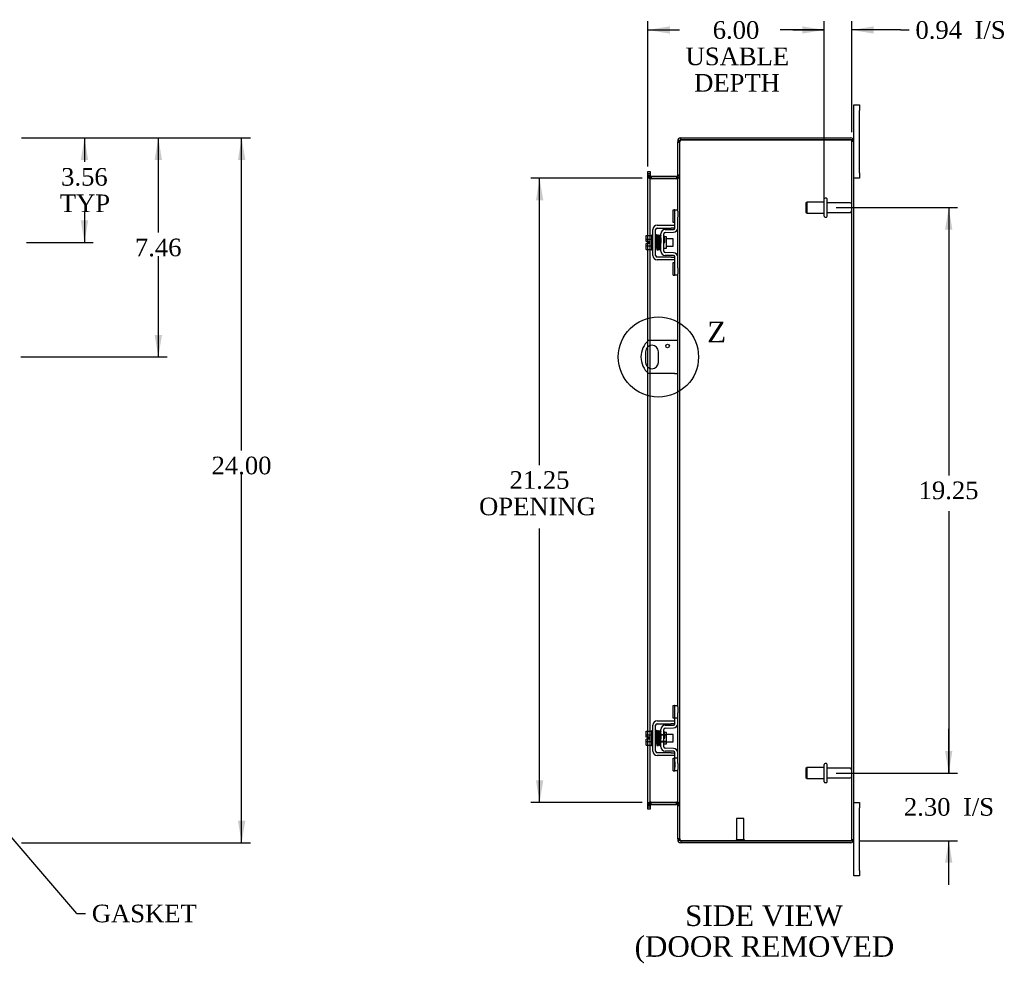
# Model space of a CAD drawing. Header units: inches. Extents: x 9 to 147, y 9 to 94.
# Tile 5 of 8: x 52 to 85, y 36 to 68. Entities that reach past the tile are written whole.
import ezdxf
from ezdxf.enums import TextEntityAlignment as Align
from ezdxf.lldxf.tags import DXFTag

# ---------------------------------------------------------------- set-up
doc = ezdxf.new("R2010")
doc.units = ezdxf.units.IN
doc.header["$MEASUREMENT"] = 0
doc.layers.get('0').update_dxf_attribs({"linetype": 'CONTINUOUS'})
for name, color, linetype in [('COM40153-1', 7, 'CONTINUOUS'), ('COM42667', 7, 'CONTINUOUS'), ('COM42780', 7, 'CONTINUOUS'), ('COM48429', 7, 'CONTINUOUS'), ('DEFAULT', 7, 'CONTINUOUS'), ('FET07710', 7, 'CONTINUOUS'), ('SCC19011', 7, 'CONTINUOUS'), ('SPR20265', 7, 'CONTINUOUS'), ('STD21878', 7, 'CONTINUOUS'), ('STD26094', 7, 'CONTINUOUS'), ('WAF25035', 7, 'CONTINUOUS')]:
    doc.layers.add(name, color=color, linetype=linetype)
doc.styles.add('SEACAD_TIMES_NEW_ROMAN', font='times.ttf')
tags = doc.linetypes.add('CENTER2', pattern=[1.125, 0.75, -0.125, 0.125, -0.125]).pattern_tags.tags
tags[10:11] = [DXFTag(74, 4), DXFTag(75, 0), DXFTag(340, '0'), DXFTag(46, 0.0), DXFTag(50, 0.0), DXFTag(44, 0.0), DXFTag(45, 0.0)]
tags[8:9] = [DXFTag(74, 4), DXFTag(75, 0), DXFTag(340, '0'), DXFTag(46, 0.0), DXFTag(50, 0.0), DXFTag(44, 0.0), DXFTag(45, 0.0)]
tags[6:7] = [DXFTag(74, 4), DXFTag(75, 0), DXFTag(340, '0'), DXFTag(46, 0.0), DXFTag(50, 0.0), DXFTag(44, 0.0), DXFTag(45, 0.0)]
tags[4:5] = [DXFTag(74, 4), DXFTag(75, 0), DXFTag(340, '0'), DXFTag(46, 0.0), DXFTag(50, 0.0), DXFTag(44, 0.0), DXFTag(45, 0.0)]

# ---------------------------------------------------------------- blocks, each defined once
blk = doc.blocks.new('SEANNOT_GROUP3')
at = {"layer": 'DEFAULT', "linetype": 'Continuous'}
blk.add_hatch(color=136, dxfattribs=at).paths.add_polyline_path([(50.953, 41.104), (50.369, 41.592), (50.763, 40.942)])
at = {"layer": 'DEFAULT', "color": 136, "linetype": 'Continuous'}
blk.add_line((53.705, 37.712), (54.005, 37.712), dxfattribs=at)
blk.add_lwpolyline([(53.705, 37.712), (50.369, 41.592)], dxfattribs=at)
at = {"layer": 'DEFAULT', "color": 136, "linetype": 'Continuous', "style": 'SEACAD_TIMES_NEW_ROMAN'}
blk.add_text('GASKET', height=0.6, dxfattribs=at).set_placement((54.215, 38.012), align=Align.TOP_LEFT)
blk = doc.blocks.new('GDIMGGROUP1')
at = {"layer": 'DEFAULT', "linetype": 'Continuous'}
for points in [[(59.442, 63.368), (59.317, 64.118), (59.192, 63.368)], [(59.442, 40.868), (59.192, 40.868), (59.317, 40.118)]]:
    blk.add_hatch(color=136, dxfattribs=at).paths.add_polyline_path(points)
at = {"layer": 'DEFAULT', "color": 136, "linetype": 'Continuous'}
for p, q in [((51.821, 64.118), (59.617, 64.118)), ((59.317, 53.474), (59.317, 64.118)), ((59.317, 40.118), (59.317, 52.664)), ((51.821, 40.118), (59.617, 40.118))]:
    blk.add_line(p, q, dxfattribs=at)
at = {"layer": 'DEFAULT', "color": 136, "linetype": 'Continuous', "style": 'SEACAD_TIMES_NEW_ROMAN'}
blk.add_text('24.00', height=0.6, dxfattribs=at).set_placement((58.294, 53.264), align=Align.TOP_LEFT)
blk = doc.blocks.new('GDIMGGROUP9')
at = {"layer": 'DEFAULT', "linetype": 'Continuous'}
for points in [[(83.518, 43.243), (83.268, 43.243), (83.393, 42.493)], [(83.518, 39.44), (83.393, 40.19), (83.268, 39.44)]]:
    blk.add_hatch(color=136, dxfattribs=at).paths.add_polyline_path(points)
at = {"layer": 'DEFAULT', "color": 136, "linetype": 'Continuous'}
for p, q in [((83.393, 42.493), (83.393, 43.993)), ((79.556, 42.493), (83.693, 42.493)), ((80.357, 40.19), (83.693, 40.19)), ((83.393, 38.69), (83.393, 40.19))]:
    blk.add_line(p, q, dxfattribs=at)
at = {"layer": 'DEFAULT', "color": 136, "linetype": 'Continuous', "style": 'SEACAD_TIMES_NEW_ROMAN'}
for s, p in [('2.30', (81.868, 41.641)), ('I/S', (83.88, 41.641))]:
    blk.add_text(s, height=0.6, dxfattribs=at).set_placement(p, align=Align.TOP_LEFT)
blk = doc.blocks.new('GDIMGGROUP10')
at = {"layer": 'DEFAULT', "linetype": 'Continuous'}
for points in [[(83.518, 60.993), (83.393, 61.743), (83.268, 60.993)], [(83.518, 43.243), (83.268, 43.243), (83.393, 42.493)]]:
    blk.add_hatch(color=136, dxfattribs=at).paths.add_polyline_path(points)
at = {"layer": 'DEFAULT', "color": 136, "linetype": 'Continuous'}
for p, q in [((79.556, 61.743), (83.693, 61.743)), ((83.393, 61.743), (83.393, 52.628)), ((83.393, 51.408), (83.393, 42.493)), ((79.556, 42.493), (83.693, 42.493))]:
    blk.add_line(p, q, dxfattribs=at)
at = {"layer": 'DEFAULT', "color": 136, "linetype": 'Continuous', "style": 'SEACAD_TIMES_NEW_ROMAN'}
blk.add_text('19.25', height=0.6, dxfattribs=at).set_placement((82.369, 52.418), align=Align.TOP_LEFT)
blk = doc.blocks.new('GDIMGGROUP16')
at = {"layer": 'DEFAULT', "linetype": 'Continuous'}
for points in [[(54.09, 63.368), (53.965, 64.118), (53.84, 63.368)], [(54.09, 61.306), (53.84, 61.306), (53.965, 60.556)]]:
    blk.add_hatch(color=136, dxfattribs=at).paths.add_polyline_path(points)
at = {"layer": 'DEFAULT', "color": 136, "linetype": 'Continuous'}
for p, q in [((51.821, 64.118), (54.265, 64.118)), ((53.965, 64.118), (53.965, 63.301)), ((53.965, 61.591), (53.965, 60.556)), ((51.989, 60.556), (54.265, 60.556))]:
    blk.add_line(p, q, dxfattribs=at)
at = {"layer": 'DEFAULT', "color": 136, "linetype": 'Continuous', "style": 'SEACAD_TIMES_NEW_ROMAN'}
for s, p in [('3.56', (53.169, 63.091)), ('TYP', (53.126, 62.191))]:
    blk.add_text(s, height=0.6, dxfattribs=at).set_placement(p, align=Align.TOP_LEFT)
blk = doc.blocks.new('GDIMGGROUP17')
at = {"layer": 'DEFAULT', "linetype": 'Continuous'}
for points in [[(56.604, 63.368), (56.479, 64.118), (56.354, 63.368)], [(56.604, 57.408), (56.354, 57.408), (56.479, 56.658)]]:
    blk.add_hatch(color=136, dxfattribs=at).paths.add_polyline_path(points)
at = {"layer": 'DEFAULT', "color": 136, "linetype": 'Continuous'}
for p, q in [((51.821, 64.118), (56.779, 64.118)), ((56.479, 64.118), (56.479, 60.898)), ((56.479, 60.088), (56.479, 56.658)), ((51.8, 56.658), (56.779, 56.658))]:
    blk.add_line(p, q, dxfattribs=at)
at = {"layer": 'DEFAULT', "color": 136, "linetype": 'Continuous', "style": 'SEACAD_TIMES_NEW_ROMAN'}
blk.add_text('7.46', height=0.6, dxfattribs=at).set_placement((55.683, 60.688), align=Align.TOP_LEFT)
blk = doc.blocks.new('GDIMGGROUP19')
at = {"layer": 'DEFAULT', "linetype": 'Continuous'}
for points in [[(69.338, 61.993), (69.588, 61.993), (69.463, 62.743)], [(69.338, 42.243), (69.463, 41.493), (69.588, 42.243)]]:
    blk.add_hatch(color=136, dxfattribs=at).paths.add_polyline_path(points)
at = {"layer": 'DEFAULT', "color": 136, "linetype": 'Continuous'}
for p, q in [((72.96, 62.743), (69.163, 62.743)), ((69.463, 52.98), (69.463, 62.743)), ((69.463, 41.493), (69.463, 50.817)), ((72.96, 41.493), (69.163, 41.493))]:
    blk.add_line(p, q, dxfattribs=at)
at = {"layer": 'DEFAULT', "color": 136, "linetype": 'Continuous', "style": 'SEACAD_TIMES_NEW_ROMAN'}
for s, p in [('21.25', (68.44, 52.77)), ('OPENING ', (67.402, 51.87))]:
    blk.add_text(s, height=0.6, dxfattribs=at).set_placement(p, align=Align.TOP_LEFT)
blk = doc.blocks.new('GDIMGGROUP23')
at = {"layer": 'DEFAULT', "linetype": 'Continuous'}
for points in [[(73.902, 67.917), (73.152, 67.792), (73.902, 67.667)], [(78.406, 67.917), (78.406, 67.667), (79.156, 67.792)]]:
    blk.add_hatch(color=136, dxfattribs=at).paths.add_polyline_path(points)
at = {"layer": 'DEFAULT', "color": 136, "linetype": 'Continuous'}
for p, q in [((73.152, 63.144), (73.152, 68.092)), ((79.156, 62.043), (79.156, 68.092)), ((73.152, 67.792), (74.223, 67.792)), ((78.084, 67.792), (79.156, 67.792))]:
    blk.add_line(p, q, dxfattribs=at)
at = {"layer": 'DEFAULT', "color": 136, "linetype": 'Continuous', "style": 'SEACAD_TIMES_NEW_ROMAN'}
for s, p in [('6.00', (75.357, 68.092)), ('USABLE', (74.433, 67.192)), ('DEPTH', (74.725, 66.292))]:
    blk.add_text(s, height=0.6, dxfattribs=at).set_placement(p, align=Align.TOP_LEFT)
blk = doc.blocks.new('GDIMGGROUP26')
at = {"layer": 'DEFAULT', "linetype": 'Continuous'}
for points in [[(78.406, 67.917), (78.406, 67.667), (79.156, 67.792)], [(80.843, 67.917), (80.093, 67.792), (80.843, 67.667)]]:
    blk.add_hatch(color=136, dxfattribs=at).paths.add_polyline_path(points)
at = {"layer": 'DEFAULT', "color": 136, "linetype": 'Continuous'}
for p, q in [((79.156, 62.043), (79.156, 68.092)), ((80.093, 64.31), (80.093, 68.092)), ((79.156, 67.792), (77.656, 67.792)), ((81.75, 67.792), (80.093, 67.792)), ((81.75, 67.792), (82.05, 67.792))]:
    blk.add_line(p, q, dxfattribs=at)
at = {"layer": 'DEFAULT', "color": 136, "linetype": 'Continuous', "style": 'SEACAD_TIMES_NEW_ROMAN'}
for s, p in [('0.94', (82.26, 68.092)), ('I/S', (84.273, 68.092))]:
    blk.add_text(s, height=0.6, dxfattribs=at).set_placement(p, align=Align.TOP_LEFT)
blk = doc.blocks.new('SE1')
at = {"color": 136, "linetype": 'Continuous', "style": 'SEACAD_TIMES_NEW_ROMAN'}
blk.add_text('Z', height=0.7, dxfattribs=at).set_placement((75.169, 57.86), align=Align.TOP_LEFT)
blk = doc.blocks.new('SE')
at = {"layer": 'DEFAULT', "color": 7, "linetype": 'CENTER2'}
blk.add_circle((73.508, 56.658), 1.366, dxfattribs=at)
at = {"layer": 'DEFAULT'}
blk.add_blockref('SE1', (0, 0), dxfattribs=at)

msp = doc.modelspace()

# ---------------------------------------------------------------- linework, layer by layer
at = {"layer": 'COM40153-1', "color": 7}
for p, q in [((74.057, 57.22), (73.169, 57.22)), ((74.165, 57.22), (74.057, 57.22)), ((73.071, 56.839), (73.071, 56.476)), ((73.508, 56.476), (73.508, 56.839)), ((74.057, 56.095), (73.169, 56.095)), ((74.057, 56.095), (74.165, 56.095))]:
    msp.add_line(p, q, dxfattribs=at)
msp.add_circle((73.821, 57.033), 0.0625, dxfattribs=at)
for centre, radius, start, end in [((73.665, 56.658), 0.75, 131.4096, 228.5904), ((73.29, 56.839), 0.218, 0, 180), ((73.29, 56.476), 0.218, 180, 0)]:
    msp.add_arc(centre, radius, start, end, dxfattribs=at)
at = {"layer": 'COM42667', "color": 7}
for p, q in [((73.462, 61.144), (73.945, 61.144)), ((73.462, 61.049), (73.945, 61.049)), ((73.945, 61.144), (74.07, 61.144)), ((74.07, 61.049), (73.945, 61.049)), ((73.319, 60.11), (73.319, 61.001)), ((73.414, 60.11), (73.414, 61.001)), ((73.945, 60.062), (73.462, 60.062)), ((73.945, 60.062), (74.07, 60.062)), ((73.945, 59.967), (73.462, 59.967)), ((74.07, 59.967), (73.945, 59.967)), ((73.462, 44.268), (73.945, 44.268)), ((73.945, 44.268), (74.07, 44.268)), ((73.319, 43.234), (73.319, 44.125)), ((73.414, 43.234), (73.414, 44.125)), ((73.462, 44.173), (73.945, 44.173)), ((74.07, 44.173), (73.945, 44.173)), ((73.945, 43.186), (73.462, 43.186)), ((73.945, 43.091), (73.462, 43.091)), ((73.945, 43.186), (74.07, 43.186)), ((74.07, 43.091), (73.945, 43.091))]:
    msp.add_line(p, q, dxfattribs=at)
for centre, radius, start, end in [((73.462, 61.001), 0.143, 90, 180), ((73.462, 61.001), 0.048, 90, 180), ((73.462, 60.11), 0.143, 180, 270), ((73.462, 60.11), 0.048, 180, 270), ((73.462, 44.125), 0.143, 90, 180), ((73.462, 44.125), 0.048, 90, 180), ((73.462, 43.234), 0.143, 180, 270), ((73.462, 43.234), 0.048, 180, 270)]:
    msp.add_arc(centre, radius, start, end, dxfattribs=at)
at = {"layer": 'COM42780', "color": 7}
for p, q in [((74.005, 61.234), (74.005, 61.671)), ((74.005, 61.671), (74.056, 61.671)), ((74.07, 61.671), (74.056, 61.671)), ((74.07, 61.421), (74.07, 61.671)), ((74.07, 61.671), (74.165, 61.671)), ((74.07, 61.049), (74.07, 61.421)), ((74.165, 61.624), (74.165, 61.421)), ((74.165, 61.049), (74.165, 61.421)), ((74.056, 61.234), (74.005, 61.234)), ((74.056, 61.234), (74.07, 61.234)), ((73.593, 60.259), (73.593, 60.853)), ((73.688, 60.259), (73.688, 60.853)), ((73.783, 60.751), (73.716, 60.751)), ((73.733, 60.996), (74.023, 61.001)), ((73.735, 60.901), (74.024, 60.906)), ((73.783, 60.361), (73.783, 60.751)), ((73.688, 60.361), (73.783, 60.361)), ((74.023, 60.111), (73.733, 60.116)), ((74.024, 60.206), (73.735, 60.211)), ((74.07, 59.69), (74.07, 60.063)), ((74.165, 59.69), (74.165, 60.063)), ((74.005, 59.44), (74.005, 59.877)), ((74.005, 59.877), (74.056, 59.877)), ((74.07, 59.877), (74.056, 59.877)), ((74.07, 59.44), (74.07, 59.69)), ((74.165, 59.69), (74.165, 59.487)), ((74.005, 59.44), (74.056, 59.44)), ((74.056, 59.44), (74.07, 59.44)), ((74.165, 59.44), (74.07, 59.44)), ((74.005, 44.358), (74.005, 44.795)), ((74.005, 44.795), (74.056, 44.795)), ((74.07, 44.795), (74.056, 44.795)), ((74.07, 44.545), (74.07, 44.795)), ((74.07, 44.795), (74.165, 44.795)), ((74.072, 44.358), (74.072, 44.795)), ((74.165, 44.748), (74.165, 44.545)), ((74.056, 44.358), (74.005, 44.358)), ((74.056, 44.358), (74.07, 44.358)), ((74.07, 44.173), (74.07, 44.545)), ((74.165, 44.358), (74.07, 44.358)), ((74.165, 44.173), (74.165, 44.545)), ((73.593, 43.383), (73.593, 43.977)), ((73.688, 43.383), (73.688, 43.977)), ((73.733, 44.12), (74.023, 44.125)), ((73.735, 44.025), (74.024, 44.03)), ((73.593, 43.805), (73.783, 43.805)), ((73.783, 43.786), (73.593, 43.786)), ((73.716, 43.875), (73.688, 43.875)), ((73.783, 43.875), (73.716, 43.875)), ((73.783, 43.485), (73.783, 43.875)), ((73.593, 43.573), (73.783, 43.573)), ((73.593, 43.555), (73.783, 43.555)), ((73.688, 43.485), (73.783, 43.485)), ((74.024, 43.33), (73.735, 43.335)), ((74.023, 43.235), (73.733, 43.24)), ((74.005, 42.564), (74.005, 43.001)), ((74.005, 43.001), (74.056, 43.001)), ((74.07, 43.001), (74.056, 43.001)), ((74.07, 42.814), (74.07, 43.187)), ((74.165, 43.001), (74.07, 43.001)), ((74.072, 42.564), (74.072, 43.001)), ((74.165, 42.814), (74.165, 43.187)), ((74.071, 42.87), (74.07, 42.87)), ((74.071, 42.839), (74.07, 42.839)), ((74.07, 42.564), (74.07, 42.814)), ((74.071, 42.76), (74.07, 42.76)), ((74.071, 42.755), (74.07, 42.755)), ((74.071, 42.73), (74.07, 42.73)), ((74.071, 42.696), (74.07, 42.696)), ((74.071, 42.87), (74.071, 42.755)), ((74.071, 42.755), (74.071, 42.73)), ((74.071, 42.73), (74.071, 42.696)), ((74.165, 42.814), (74.165, 42.611)), ((74.005, 42.564), (74.056, 42.564)), ((74.056, 42.564), (74.07, 42.564)), ((74.165, 42.564), (74.07, 42.564))]:
    msp.add_line(p, q, dxfattribs=at)
for centre, radius, start, end in [((74.022, 61.049), 0.048, 271, 0), ((74.022, 61.049), 0.143, 271, 0), ((73.736, 60.853), 0.143, 91, 180), ((73.736, 60.853), 0.048, 91, 180), ((73.736, 60.259), 0.143, 180, 269), ((73.736, 60.259), 0.048, 180, 269), ((74.022, 60.063), 0.048, 0, 89), ((74.022, 60.063), 0.143, 0, 89), ((73.736, 43.977), 0.143, 91, 180), ((73.736, 43.977), 0.048, 91, 180), ((74.022, 44.173), 0.048, 271, 0), ((74.022, 44.173), 0.143, 271, 0), ((73.736, 43.383), 0.143, 180, 269), ((73.736, 43.383), 0.048, 180, 269), ((74.022, 43.187), 0.143, 0, 89), ((74.022, 43.187), 0.048, 0, 89)]:
    msp.add_arc(centre, radius, start, end, dxfattribs=at)
at = {"layer": 'COM48429', "color": 7}
for p, q in [((74.273, 64.046), (74.273, 64.118)), ((74.273, 64.118), (80.057, 64.118)), ((74.273, 64.046), (80.057, 64.046)), ((80.057, 64.046), (74.273, 64.046)), ((80.158, 64.046), (80.057, 64.046)), ((80.057, 64.046), (80.158, 64.046)), ((74.189, 64.01), (74.165, 64.01)), ((74.165, 64.01), (74.165, 63.986)), ((74.165, 63.986), (74.165, 63.984)), ((74.165, 63.986), (74.237, 63.986)), ((74.237, 63.984), (74.165, 63.984)), ((74.165, 61.624), (74.165, 63.984)), ((74.165, 63.968), (74.237, 63.968)), ((74.237, 64.01), (74.189, 64.01)), ((74.237, 64.01), (74.237, 63.986)), ((74.237, 63.986), (74.237, 63.984)), ((74.237, 40.252), (74.237, 63.984)), ((80.093, 40.226), (80.093, 64.01)), ((80.093, 64.01), (80.165, 64.01)), ((80.165, 40.226), (80.165, 64.01)), ((73.152, 62.973), (73.224, 62.973)), ((73.152, 62.897), (73.152, 62.973)), ((73.152, 62.897), (73.152, 62.889)), ((73.152, 62.844), (73.152, 62.889)), ((73.224, 62.889), (73.152, 62.889)), ((73.152, 62.851), (73.224, 62.851)), ((73.152, 60.797), (73.152, 62.844)), ((73.152, 62.833), (73.224, 62.833)), ((73.224, 62.973), (73.224, 62.897)), ((73.224, 62.897), (73.224, 62.889)), ((73.224, 62.889), (73.224, 62.844)), ((73.224, 60.797), (73.224, 62.844)), ((73.26, 62.815), (73.26, 62.743)), ((73.26, 62.815), (74.129, 62.815)), ((73.26, 62.743), (74.129, 62.743)), ((74.129, 62.729), (73.26, 62.729)), ((74.129, 62.815), (74.129, 62.743)), ((74.237, 62.851), (74.165, 62.851)), ((74.237, 62.833), (74.165, 62.833)), ((74.165, 60.063), (74.165, 61.049)), ((73.152, 60.59), (73.152, 60.797)), ((73.224, 60.315), (73.224, 60.797)), ((73.152, 60.522), (73.152, 60.59)), ((73.152, 60.315), (73.152, 60.522)), ((73.152, 57.205), (73.152, 60.315)), ((73.224, 57.22), (73.224, 60.315)), ((74.165, 44.748), (74.165, 59.487)), ((73.152, 57.009), (73.152, 57.205)), ((73.152, 56.307), (73.152, 57.009)), ((73.224, 57.048), (73.224, 57.22)), ((73.224, 56.268), (73.224, 57.048)), ((73.152, 56.111), (73.152, 56.307)), ((73.152, 43.921), (73.152, 56.111)), ((73.224, 56.095), (73.224, 56.268)), ((73.224, 43.921), (73.224, 56.095)), ((73.152, 43.714), (73.152, 43.921)), ((73.224, 43.439), (73.224, 43.921)), ((74.165, 43.187), (74.165, 44.173)), ((73.152, 43.646), (73.152, 43.714)), ((73.152, 43.439), (73.152, 43.646)), ((73.152, 41.391), (73.152, 43.439)), ((73.224, 41.391), (73.224, 43.439)), ((74.165, 40.252), (74.165, 42.611)), ((73.152, 41.403), (73.224, 41.403)), ((73.152, 41.346), (73.152, 41.391)), ((73.224, 41.385), (73.152, 41.385)), ((73.152, 41.339), (73.152, 41.346)), ((73.152, 41.346), (73.224, 41.346)), ((73.152, 41.263), (73.152, 41.339)), ((73.224, 41.263), (73.152, 41.263)), ((73.224, 41.391), (73.224, 41.346)), ((73.224, 41.339), (73.224, 41.346)), ((73.224, 41.339), (73.224, 41.263)), ((73.26, 41.506), (74.129, 41.506)), ((73.26, 41.421), (73.26, 41.493)), ((73.26, 41.493), (74.129, 41.493)), ((73.26, 41.421), (74.129, 41.421)), ((74.129, 41.421), (74.129, 41.493)), ((74.237, 41.403), (74.165, 41.403)), ((74.165, 41.385), (74.237, 41.385)), ((74.165, 40.268), (74.237, 40.268)), ((74.165, 40.252), (74.165, 40.25)), ((74.237, 40.252), (74.165, 40.252)), ((74.165, 40.25), (74.237, 40.25)), ((74.165, 40.25), (74.165, 40.226)), ((74.237, 40.252), (74.237, 40.25)), ((74.237, 40.25), (74.237, 40.226)), ((74.189, 40.226), (74.165, 40.226)), ((74.237, 40.226), (74.189, 40.226)), ((74.273, 40.19), (80.057, 40.19)), ((80.057, 40.19), (74.273, 40.19)), ((74.273, 40.19), (74.273, 40.118)), ((80.057, 40.118), (74.273, 40.118)), ((80.057, 40.19), (80.158, 40.19)), ((80.158, 40.19), (80.057, 40.19)), ((80.093, 40.226), (80.165, 40.226))]:
    msp.add_line(p, q, dxfattribs=at)
for centre, radius, start, end in [((74.273, 64.01), 0.108, 90, 180), ((74.273, 64.01), 0.036, 128.7236, 180), ((74.273, 64.01), 0.036, 90, 128.7236), ((80.057, 64.01), 0.108, 19.4712, 90), ((80.057, 64.01), 0.036, 0, 90), ((80.057, 64.01), 0.108, 0, 19.4712), ((73.26, 62.851), 0.108, 180, 259.6031), ((73.257, 62.835), 0.106, 181.2987, 271.2013), ((73.26, 62.851), 0.036, 180, 270), ((73.26, 62.851), 0.108, 259.6031, 270), ((74.129, 62.851), 0.036, 270, 0), ((74.131, 62.835), 0.106, 268.8065, 358.6935), ((74.129, 62.851), 0.108, 270, 280.3994), ((74.129, 62.851), 0.108, 280.3994, 0), ((73.257, 41.4), 0.106, 88.8065, 178.6935), ((73.26, 41.385), 0.108, 100.3965, 180), ((73.26, 41.385), 0.036, 90, 180), ((73.26, 41.385), 0.108, 90, 100.3965), ((74.131, 41.4), 0.106, 1.2987, 91.2013), ((74.129, 41.385), 0.108, 79.6015, 90), ((74.129, 41.385), 0.036, 0, 90), ((74.129, 41.385), 0.108, 0, 79.6015), ((74.273, 40.226), 0.108, 180, 270), ((74.273, 40.226), 0.036, 180, 231.2764), ((74.273, 40.226), 0.036, 231.2764, 270), ((80.057, 40.226), 0.036, 270, 0), ((80.057, 40.226), 0.108, 270, 340.5288), ((80.057, 40.226), 0.108, 340.5288, 0)]:
    msp.add_arc(centre, radius, start, end, dxfattribs=at)
for centre, major_axis, start_param, end_param in [((80.057, 64.01), (-0.036, 0), 3.141593, 4.712389), ((80.057, 64.01), (-0.108, 0), 3.141593, 3.48143), ((80.057, 40.226), (-0.036, 0), 1.570796, 3.141593), ((80.057, 40.226), (-0.108, 0), 2.801756, 3.141593)]:
    msp.add_ellipse(centre, major_axis=major_axis, ratio=0.997813, start_param=start_param, end_param=end_param, dxfattribs=at)
for points, knots in [([(74.273, 64.046), (74.259, 64.041), (74.244, 64.035), (74.218, 64.025), (74.206, 64.02), (74.186, 64.01), (74.178, 64.005), (74.167, 63.994), (74.165, 63.989), (74.165, 63.984)], [0, 0, 0, 0, 0.25, 0.25, 0.5, 0.5, 0.75, 0.75, 1, 1, 1, 1]), ([(74.273, 64.046), (74.268, 64.041), (74.263, 64.035), (74.255, 64.025), (74.251, 64.02), (74.244, 64.01), (74.241, 64.005), (74.238, 63.994), (74.237, 63.989), (74.237, 63.984)], [0, 0, 0, 0, 0.25, 0.25, 0.5, 0.5, 0.75, 0.75, 1, 1, 1, 1]), ([(73.224, 62.833), (73.224, 62.822), (73.224, 62.812), (73.226, 62.792), (73.228, 62.781), (73.232, 62.767), (73.233, 62.762), (73.237, 62.753), (73.239, 62.748), (73.243, 62.74), (73.246, 62.737), (73.251, 62.732), (73.252, 62.731), (73.256, 62.73), (73.258, 62.73), (73.26, 62.729)], [0, 0, 0, 0, 0.25, 0.25, 0.5, 0.5, 0.625, 0.625, 0.75, 0.75, 0.875, 0.875, 0.9375, 0.9375, 1, 1, 1, 1]), ([(74.129, 62.729), (74.131, 62.729), (74.132, 62.73), (74.136, 62.731), (74.138, 62.732), (74.142, 62.737), (74.145, 62.74), (74.15, 62.748), (74.152, 62.753), (74.155, 62.762), (74.156, 62.767), (74.16, 62.781), (74.162, 62.792), (74.164, 62.812), (74.165, 62.822), (74.165, 62.833)], [0, 0, 0, 0, 0.0625, 0.0625, 0.125, 0.125, 0.25, 0.25, 0.375, 0.375, 0.5, 0.5, 0.75, 0.75, 1, 1, 1, 1]), ([(73.26, 41.506), (73.258, 41.506), (73.256, 41.506), (73.252, 41.504), (73.251, 41.503), (73.246, 41.499), (73.243, 41.495), (73.239, 41.487), (73.237, 41.483), (73.233, 41.474), (73.232, 41.469), (73.228, 41.454), (73.226, 41.444), (73.224, 41.423), (73.224, 41.413), (73.224, 41.403)], [0, 0, 0, 0, 0.0625, 0.0625, 0.125, 0.125, 0.25, 0.25, 0.375, 0.375, 0.5, 0.5, 0.75, 0.75, 1, 1, 1, 1]), ([(74.165, 41.403), (74.165, 41.413), (74.164, 41.423), (74.162, 41.444), (74.16, 41.454), (74.156, 41.469), (74.155, 41.474), (74.152, 41.483), (74.15, 41.487), (74.145, 41.495), (74.142, 41.499), (74.138, 41.503), (74.136, 41.504), (74.132, 41.506), (74.131, 41.506), (74.129, 41.506)], [0, 0, 0, 0, 0.25, 0.25, 0.5, 0.5, 0.625, 0.625, 0.75, 0.75, 0.875, 0.875, 0.9375, 0.9375, 1, 1, 1, 1]), ([(74.165, 40.252), (74.165, 40.246), (74.167, 40.241), (74.178, 40.231), (74.186, 40.226), (74.206, 40.216), (74.218, 40.21), (74.244, 40.2), (74.259, 40.195), (74.273, 40.19)], [0, 0, 0, 0, 0.25, 0.25, 0.5, 0.5, 0.75, 0.75, 1, 1, 1, 1]), ([(74.237, 40.252), (74.237, 40.246), (74.238, 40.241), (74.241, 40.231), (74.244, 40.226), (74.251, 40.216), (74.255, 40.21), (74.263, 40.2), (74.268, 40.195), (74.273, 40.19)], [0, 0, 0, 0, 0.25, 0.25, 0.5, 0.5, 0.75, 0.75, 1, 1, 1, 1])]:
    msp.add_open_spline(points, degree=3, knots=knots, dxfattribs=at)
at = {"layer": 'FET07710', "color": 7}
for p, q in [((80.165, 65.055), (80.165, 65.243)), ((80.165, 65.243), (80.352, 65.243)), ((80.165, 64.01), (80.165, 65.055)), ((80.352, 65.243), (80.352, 65.055)), ((80.352, 62.93), (80.352, 65.055)), ((80.352, 62.743), (80.165, 62.743)), ((80.352, 62.93), (80.352, 62.743)), ((80.165, 41.493), (80.352, 41.493)), ((80.352, 41.493), (80.352, 41.305)), ((80.352, 39.18), (80.352, 41.305)), ((80.165, 39.18), (80.165, 40.226)), ((80.165, 38.993), (80.165, 39.18)), ((80.352, 38.993), (80.165, 38.993)), ((80.352, 39.18), (80.352, 38.993))]:
    msp.add_line(p, q, dxfattribs=at)
at = {"layer": 'SCC19011', "color": 7}
for p, q in [((73.093, 60.797), (73.274, 60.797)), ((73.093, 60.665), (73.093, 60.797)), ((73.093, 60.665), (73.274, 60.665)), ((73.093, 60.59), (73.093, 60.665)), ((73.188, 60.59), (73.093, 60.59)), ((73.093, 60.447), (73.093, 60.522)), ((73.188, 60.522), (73.093, 60.522)), ((73.093, 60.447), (73.274, 60.447)), ((73.093, 60.315), (73.093, 60.447)), ((73.188, 60.522), (73.188, 60.59)), ((73.437, 60.678), (73.414, 60.678)), ((73.414, 60.434), (73.446, 60.434)), ((73.487, 60.678), (73.472, 60.678)), ((73.481, 60.434), (73.496, 60.434)), ((73.537, 60.678), (73.522, 60.678)), ((73.531, 60.434), (73.546, 60.434)), ((73.587, 60.678), (73.572, 60.678)), ((73.581, 60.434), (73.593, 60.434)), ((74.006, 60.678), (73.783, 60.678)), ((73.783, 60.434), (74.006, 60.434)), ((74.006, 60.434), (74.006, 60.678)), ((73.093, 60.315), (73.274, 60.315)), ((73.093, 43.921), (73.274, 43.921)), ((73.093, 43.789), (73.093, 43.921)), ((73.093, 43.789), (73.274, 43.789)), ((73.093, 43.714), (73.093, 43.789)), ((73.188, 43.714), (73.093, 43.714)), ((73.093, 43.571), (73.093, 43.646)), ((73.188, 43.646), (73.093, 43.646)), ((73.188, 43.646), (73.188, 43.714)), ((73.437, 43.802), (73.414, 43.802)), ((73.487, 43.802), (73.472, 43.802)), ((73.537, 43.802), (73.522, 43.802)), ((73.587, 43.802), (73.572, 43.802)), ((74.006, 43.802), (73.783, 43.802)), ((74.006, 43.558), (74.006, 43.802)), ((73.093, 43.571), (73.274, 43.571)), ((73.093, 43.439), (73.093, 43.571)), ((73.093, 43.439), (73.274, 43.439)), ((73.414, 43.558), (73.446, 43.558)), ((73.481, 43.558), (73.496, 43.558)), ((73.531, 43.558), (73.546, 43.558)), ((73.581, 43.558), (73.593, 43.558)), ((73.783, 43.558), (74.006, 43.558))]:
    msp.add_line(p, q, dxfattribs=at)
at = {"layer": 'SPR20265', "color": 7}
for p, q in [((73.692, 60.556), (73.727, 60.556)), ((73.692, 43.68), (73.727, 43.68))]:
    msp.add_line(p, q, dxfattribs=at)
for centre, radius, start, end in [((78.395, 60.377), 4.985, 175.1825, 176.5376), ((73.547, 60.78), 0.0181, 0.2962, 180.6354), ((78.365, 60.378), 4.919, 179.5796, 179.9446), ((73.547, 43.904), 0.0181, 0.2962, 180.6354), ((78.395, 43.501), 4.985, 175.1825, 176.5376), ((78.365, 43.502), 4.919, 179.5796, 179.9446)]:
    msp.add_arc(centre, radius, start, end, dxfattribs=at)
for centre in [(73.428, 60.383), (73.428, 43.507)]:
    msp.add_ellipse(centre, major_axis=(-0.0175, 0), ratio=0.707107, start_param=0.666946, end_param=5.616239, dxfattribs=at)
for points, knots in [([(73.464, 60.799), (73.463, 60.8), (73.463, 60.802), (73.462, 60.804), (73.46, 60.807), (73.458, 60.809), (73.456, 60.811), (73.453, 60.813), (73.448, 60.814), (73.442, 60.813), (73.435, 60.809), (73.429, 60.801), (73.428, 60.795), (73.427, 60.792)], [0.0396226, 0.0396226, 0.0396226, 0.0396226, 0.0780267, 0.1170502, 0.1577954, 0.2011902, 0.2478129, 0.2979655, 0.3517973, 0.4729948, 0.6248981, 0.8034762, 1, 1, 1, 1]), ([(73.429, 60.794), (73.429, 60.794), (73.43, 60.794), (73.431, 60.79), (73.433, 60.773), (73.435, 60.738), (73.437, 60.697), (73.438, 60.656), (73.44, 60.617), (73.441, 60.585), (73.442, 60.557), (73.442, 60.531), (73.443, 60.502), (73.445, 60.466), (73.446, 60.427), (73.448, 60.386), (73.45, 60.349), (73.452, 60.327), (73.453, 60.318), (73.454, 60.317), (73.454, 60.317)], [0.0428448, 0.0428448, 0.0428448, 0.0428448, 0.0493707, 0.0965166, 0.1838177, 0.2621122, 0.3313981, 0.3915873, 0.442651, 0.4845573, 0.517305, 0.5463918, 0.5840799, 0.6308029, 0.6865586, 0.7513512, 0.8251567, 0.9079354, 0.9528299, 0.9949485, 0.9949485, 0.9949485, 0.9949485]), ([(73.489, 60.321), (73.489, 60.321), (73.488, 60.322), (73.487, 60.33), (73.485, 60.351), (73.483, 60.387), (73.481, 60.427), (73.48, 60.466), (73.478, 60.502), (73.477, 60.531), (73.477, 60.557), (73.476, 60.585), (73.475, 60.617), (73.473, 60.656), (73.472, 60.698), (73.47, 60.74), (73.468, 60.777), (73.466, 60.795), (73.464, 60.8), (73.464, 60.8), (73.464, 60.8)], [0.0082904, 0.0082904, 0.0082904, 0.0082904, 0.0463217, 0.0904884, 0.1721194, 0.2451076, 0.3093398, 0.3647219, 0.4112014, 0.4487348, 0.4777229, 0.5103833, 0.5522319, 0.6033254, 0.6637125, 0.7334726, 0.8126389, 0.9013495, 0.9494612, 0.9625305, 0.9625305, 0.9625305, 0.9625305]), ([(73.479, 60.792), (73.478, 60.788), (73.476, 60.776), (73.474, 60.743), (73.473, 60.713), (73.472, 60.697), (73.472, 60.695)], [0.0983562, 0.0983562, 0.0983562, 0.0983562, 0.1868214, 0.2657323, 0.3352063, 0.3444051, 0.3444051, 0.3444051, 0.3444051]), ([(73.516, 60.781), (73.516, 60.786), (73.515, 60.793), (73.508, 60.802), (73.502, 60.805), (73.497, 60.806), (73.494, 60.805), (73.49, 60.804), (73.487, 60.802), (73.484, 60.8), (73.481, 60.796), (73.48, 60.792), (73.48, 60.789), (73.48, 60.788)], [0, 0, 0, 0, 0.337377, 0.476585, 0.593946, 0.643993, 0.690857, 0.738213, 0.787078, 0.837877, 0.890521, 0.944659, 1, 1, 1, 1]), ([(73.481, 60.783), (73.482, 60.776), (73.483, 60.766), (73.485, 60.738), (73.486, 60.712), (73.487, 60.681), (73.488, 60.647), (73.49, 60.61), (73.491, 60.57), (73.493, 60.53), (73.494, 60.49), (73.495, 60.452), (73.497, 60.416), (73.498, 60.385), (73.5, 60.359), (73.501, 60.339), (73.502, 60.333), (73.503, 60.329)], [0, 0, 0, 0, 0.114096, 0.172444, 0.231556, 0.291424, 0.352074, 0.41347, 0.475619, 0.538515, 0.602191, 0.666616, 0.731785, 0.797698, 0.864389, 0.931825, 1, 1, 1, 1]), ([(73.538, 60.331), (73.537, 60.338), (73.536, 60.347), (73.534, 60.374), (73.533, 60.399), (73.531, 60.429), (73.53, 60.462), (73.529, 60.499), (73.527, 60.538), (73.526, 60.579), (73.524, 60.619), (73.523, 60.658), (73.522, 60.694), (73.52, 60.726), (73.519, 60.753), (73.517, 60.774), (73.516, 60.781), (73.516, 60.785)], [0, 0, 0, 0, 0.11255, 0.170301, 0.228894, 0.288343, 0.348652, 0.409846, 0.471906, 0.534819, 0.598613, 0.663299, 0.728871, 0.795304, 0.862632, 0.930869, 1, 1, 1, 1]), ([(73.529, 60.783), (73.529, 60.782), (73.528, 60.781), (73.526, 60.77), (73.525, 60.748), (73.523, 60.717), (73.522, 60.697), (73.522, 60.691)], [0, 0, 0, 0, 0.0472227, 0.0921716, 0.1750548, 0.2489571, 0.2784285, 0.2784285, 0.2784285, 0.2784285]), ([(73.529, 60.779), (73.53, 60.778), (73.531, 60.774), (73.534, 60.748), (73.536, 60.713), (73.537, 60.675), (73.539, 60.638), (73.54, 60.605), (73.541, 60.577), (73.542, 60.552), (73.543, 60.527), (73.544, 60.497), (73.545, 60.461), (73.547, 60.422), (73.549, 60.383), (73.551, 60.351), (73.553, 60.334), (73.554, 60.33), (73.555, 60.33), (73.555, 60.331)], [0.0030112, 0.0030112, 0.0030112, 0.0030112, 0.0909917, 0.1731863, 0.2465669, 0.311077, 0.3667189, 0.4135009, 0.4513874, 0.480626, 0.512859, 0.5543701, 0.6051903, 0.6653393, 0.7348112, 0.8136551, 0.9019497, 0.9497813, 0.9562509, 0.9562509, 0.9562509, 0.9562509]), ([(73.589, 60.338), (73.588, 60.338), (73.587, 60.34), (73.585, 60.355), (73.583, 60.386), (73.582, 60.423), (73.58, 60.462), (73.579, 60.497), (73.578, 60.527), (73.577, 60.552), (73.576, 60.577), (73.575, 60.605), (73.574, 60.638), (73.572, 60.676), (73.57, 60.715), (73.569, 60.75), (73.566, 60.777), (73.565, 60.781), (73.564, 60.783)], [0.0508211, 0.0508211, 0.0508211, 0.0508211, 0.0952109, 0.1816569, 0.2594098, 0.3283239, 0.3882799, 0.4391299, 0.4807756, 0.5131634, 0.542566, 0.5806951, 0.6278338, 0.6839911, 0.7492285, 0.8236176, 0.9071856, 1, 1, 1, 1]), ([(73.593, 60.79), (73.591, 60.79), (73.587, 60.788), (73.582, 60.783), (73.579, 60.777), (73.577, 60.765), (73.575, 60.746), (73.573, 60.72), (73.572, 60.702), (73.572, 60.69), (73.572, 60.686)], [0.5124349, 0.5124349, 0.5124349, 0.5124349, 0.5178789, 0.5252166, 0.5427055, 0.5634357, 0.6072937, 0.6305645, 0.6548122, 0.6650792, 0.6650792, 0.6650792, 0.6650792]), ([(73.583, 60.76), (73.582, 60.759), (73.582, 60.758), (73.583, 60.748), (73.584, 60.728), (73.586, 60.701), (73.587, 60.675), (73.588, 60.642), (73.59, 60.602), (73.591, 60.563), (73.592, 60.538), (73.593, 60.529)], [0.5350864, 0.5350864, 0.5350864, 0.5350864, 0.5440058, 0.5644762, 0.6082607, 0.6316699, 0.6560427, 0.6835919, 0.7155543, 0.7519369, 0.7723924, 0.7723924, 0.7723924, 0.7723924]), ([(73.714, 60.758), (73.714, 60.759), (73.714, 60.762), (73.712, 60.766), (73.71, 60.769), (73.707, 60.772), (73.703, 60.774), (73.699, 60.775), (73.693, 60.775), (73.689, 60.773), (73.688, 60.772)], [0, 0, 0, 0, 0.0589773, 0.1211115, 0.1849679, 0.2490189, 0.31194, 0.3728411, 0.4898099, 0.5959107, 0.5959107, 0.5959107, 0.5959107]), ([(73.727, 60.556), (73.726, 60.571), (73.725, 60.597), (73.723, 60.637), (73.722, 60.674), (73.72, 60.706), (73.718, 60.731), (73.717, 60.75), (73.715, 60.759), (73.714, 60.76), (73.714, 60.76)], [0, 0, 0, 0, 0.1236932, 0.2477957, 0.3722334, 0.4970307, 0.6222178, 0.7477992, 0.8737106, 0.9604174, 0.9604174, 0.9604174, 0.9604174]), ([(73.489, 60.317), (73.49, 60.318), (73.491, 60.32), (73.492, 60.332), (73.494, 60.357), (73.496, 60.39), (73.496, 60.411), (73.497, 60.418)], [0, 0, 0, 0, 0.0476963, 0.0930626, 0.1766351, 0.2510551, 0.2835217, 0.2835217, 0.2835217, 0.2835217]), ([(73.538, 60.322), (73.538, 60.322), (73.539, 60.322), (73.54, 60.325), (73.542, 60.341), (73.544, 60.374), (73.546, 60.404), (73.547, 60.421), (73.547, 60.423)], [0.0472657, 0.0472657, 0.0472657, 0.0472657, 0.0507927, 0.0991105, 0.1881062, 0.2674352, 0.3372685, 0.3490993, 0.3490993, 0.3490993, 0.3490993]), ([(73.59, 60.336), (73.591, 60.339), (73.592, 60.344), (73.592, 60.352), (73.593, 60.355)], [0, 0, 0, 0, 0.03057525, 0.04776553, 0.04776553, 0.04776553, 0.04776553]), ([(73.688, 60.652), (73.688, 60.647), (73.689, 60.629), (73.69, 60.596), (73.691, 60.571), (73.692, 60.556)], [0.6947964, 0.6947964, 0.6947964, 0.6947964, 0.7496304, 0.874808, 1, 1, 1, 1]), ([(73.688, 60.345), (73.689, 60.347), (73.691, 60.352), (73.691, 60.356), (73.692, 60.36), (73.692, 60.361)], [0.53882854, 0.53882854, 0.53882854, 0.53882854, 0.54743841, 0.56790068, 0.56941776, 0.56941776, 0.56941776, 0.56941776]), ([(73.454, 60.319), (73.454, 60.318), (73.454, 60.315), (73.456, 60.311), (73.458, 60.307), (73.462, 60.304), (73.468, 60.301), (73.475, 60.301), (73.482, 60.304), (73.486, 60.308), (73.489, 60.314), (73.49, 60.318), (73.49, 60.32)], [0, 0, 0, 0, 0.065589, 0.134096, 0.204, 0.273642, 0.405923, 0.527776, 0.652215, 0.775569, 0.89228, 1, 1, 1, 1]), ([(73.502, 60.333), (73.503, 60.328), (73.504, 60.321), (73.511, 60.313), (73.516, 60.31), (73.521, 60.31), (73.524, 60.31), (73.528, 60.311), (73.532, 60.313), (73.535, 60.316), (73.537, 60.319), (73.538, 60.323), (73.538, 60.326), (73.539, 60.327)], [0, 0, 0, 0, 0.324319, 0.462115, 0.581304, 0.633213, 0.682431, 0.732423, 0.783847, 0.836789, 0.89085, 0.94542, 1, 1, 1, 1]), ([(73.555, 60.331), (73.555, 60.331), (73.555, 60.329), (73.556, 60.327), (73.558, 60.324), (73.56, 60.322), (73.563, 60.32), (73.566, 60.318), (73.57, 60.317), (73.576, 60.318), (73.584, 60.322), (73.59, 60.33), (73.591, 60.337), (73.591, 60.34)], [0.0536883, 0.0536883, 0.0536883, 0.0536883, 0.0780693, 0.1166064, 0.1566075, 0.1991192, 0.2448555, 0.2942488, 0.3475582, 0.468612, 0.6213089, 0.801496, 1, 1, 1, 1]), ([(73.464, 43.923), (73.463, 43.924), (73.463, 43.926), (73.462, 43.928), (73.46, 43.931), (73.458, 43.933), (73.456, 43.935), (73.453, 43.937), (73.448, 43.938), (73.442, 43.937), (73.435, 43.933), (73.429, 43.925), (73.428, 43.919), (73.427, 43.916)], [0.0396226, 0.0396226, 0.0396226, 0.0396226, 0.0780267, 0.1170502, 0.1577954, 0.2011902, 0.2478129, 0.2979655, 0.3517973, 0.4729948, 0.6248981, 0.8034762, 1, 1, 1, 1]), ([(73.489, 43.445), (73.489, 43.445), (73.488, 43.446), (73.487, 43.454), (73.485, 43.475), (73.483, 43.511), (73.481, 43.551), (73.48, 43.59), (73.478, 43.626), (73.477, 43.655), (73.477, 43.681), (73.476, 43.709), (73.475, 43.741), (73.473, 43.78), (73.472, 43.822), (73.47, 43.864), (73.468, 43.901), (73.466, 43.919), (73.464, 43.924), (73.464, 43.924), (73.464, 43.924)], [0.0082904, 0.0082904, 0.0082904, 0.0082904, 0.0463217, 0.0904884, 0.1721194, 0.2451076, 0.3093398, 0.3647219, 0.4112014, 0.4487348, 0.4777229, 0.5103833, 0.5522319, 0.6033254, 0.6637125, 0.7334726, 0.8126389, 0.9013495, 0.9494612, 0.9625305, 0.9625305, 0.9625305, 0.9625305]), ([(73.516, 43.905), (73.516, 43.91), (73.515, 43.917), (73.508, 43.926), (73.502, 43.929), (73.497, 43.93), (73.494, 43.929), (73.49, 43.928), (73.487, 43.926), (73.484, 43.924), (73.481, 43.92), (73.48, 43.916), (73.48, 43.913), (73.48, 43.912)], [0, 0, 0, 0, 0.337377, 0.476585, 0.593946, 0.643993, 0.690857, 0.738213, 0.787078, 0.837877, 0.890521, 0.944659, 1, 1, 1, 1]), ([(73.429, 43.918), (73.429, 43.918), (73.43, 43.918), (73.431, 43.914), (73.433, 43.897), (73.435, 43.862), (73.437, 43.821), (73.438, 43.78), (73.44, 43.741), (73.441, 43.709), (73.442, 43.681), (73.442, 43.655), (73.443, 43.626), (73.445, 43.59), (73.446, 43.551), (73.448, 43.51), (73.45, 43.473), (73.452, 43.451), (73.453, 43.442), (73.454, 43.441), (73.454, 43.441)], [0.0428448, 0.0428448, 0.0428448, 0.0428448, 0.0493707, 0.0965166, 0.1838177, 0.2621122, 0.3313981, 0.3915873, 0.442651, 0.4845573, 0.517305, 0.5463918, 0.5840799, 0.6308029, 0.6865586, 0.7513512, 0.8251567, 0.9079354, 0.9528299, 0.9949485, 0.9949485, 0.9949485, 0.9949485]), ([(73.479, 43.916), (73.478, 43.912), (73.476, 43.9), (73.474, 43.867), (73.473, 43.837), (73.472, 43.821), (73.472, 43.819)], [0.0983562, 0.0983562, 0.0983562, 0.0983562, 0.1868214, 0.2657323, 0.3352063, 0.3444051, 0.3444051, 0.3444051, 0.3444051]), ([(73.481, 43.907), (73.482, 43.9), (73.483, 43.89), (73.485, 43.862), (73.486, 43.836), (73.487, 43.805), (73.488, 43.771), (73.49, 43.734), (73.491, 43.694), (73.493, 43.654), (73.494, 43.614), (73.495, 43.576), (73.497, 43.54), (73.498, 43.509), (73.5, 43.483), (73.501, 43.463), (73.502, 43.457), (73.503, 43.453)], [0, 0, 0, 0, 0.114096, 0.172444, 0.231556, 0.291424, 0.352074, 0.41347, 0.475619, 0.538515, 0.602191, 0.666616, 0.731785, 0.797698, 0.864389, 0.931825, 1, 1, 1, 1]), ([(73.538, 43.455), (73.537, 43.462), (73.536, 43.471), (73.534, 43.498), (73.533, 43.523), (73.531, 43.553), (73.53, 43.586), (73.529, 43.623), (73.527, 43.662), (73.526, 43.703), (73.524, 43.743), (73.523, 43.782), (73.522, 43.818), (73.52, 43.85), (73.519, 43.877), (73.517, 43.898), (73.516, 43.905), (73.516, 43.909)], [0, 0, 0, 0, 0.11255, 0.170301, 0.228894, 0.288343, 0.348652, 0.409846, 0.471906, 0.534819, 0.598613, 0.663299, 0.728871, 0.795304, 0.862632, 0.930869, 1, 1, 1, 1]), ([(73.529, 43.907), (73.529, 43.906), (73.528, 43.905), (73.526, 43.894), (73.525, 43.872), (73.523, 43.841), (73.522, 43.821), (73.522, 43.815)], [0, 0, 0, 0, 0.0472227, 0.0921716, 0.1750548, 0.2489571, 0.2784285, 0.2784285, 0.2784285, 0.2784285]), ([(73.529, 43.903), (73.53, 43.902), (73.531, 43.898), (73.534, 43.872), (73.536, 43.837), (73.537, 43.799), (73.539, 43.762), (73.54, 43.729), (73.541, 43.701), (73.542, 43.676), (73.543, 43.651), (73.544, 43.621), (73.545, 43.585), (73.547, 43.546), (73.549, 43.507), (73.551, 43.475), (73.553, 43.458), (73.554, 43.454), (73.555, 43.454), (73.555, 43.455)], [0.0030112, 0.0030112, 0.0030112, 0.0030112, 0.0909917, 0.1731863, 0.2465669, 0.311077, 0.3667189, 0.4135009, 0.4513874, 0.480626, 0.512859, 0.5543701, 0.6051903, 0.6653393, 0.7348112, 0.8136551, 0.9019497, 0.9497813, 0.9562509, 0.9562509, 0.9562509, 0.9562509]), ([(73.589, 43.462), (73.588, 43.462), (73.587, 43.464), (73.585, 43.479), (73.583, 43.51), (73.582, 43.547), (73.58, 43.586), (73.579, 43.621), (73.578, 43.651), (73.577, 43.676), (73.576, 43.701), (73.575, 43.729), (73.574, 43.762), (73.572, 43.8), (73.57, 43.839), (73.569, 43.874), (73.566, 43.901), (73.565, 43.905), (73.564, 43.907)], [0.0508211, 0.0508211, 0.0508211, 0.0508211, 0.0952109, 0.1816569, 0.2594098, 0.3283239, 0.3882799, 0.4391299, 0.4807756, 0.5131634, 0.542566, 0.5806951, 0.6278338, 0.6839911, 0.7492285, 0.8236176, 0.9071856, 1, 1, 1, 1]), ([(73.593, 43.914), (73.591, 43.914), (73.587, 43.912), (73.582, 43.907), (73.579, 43.901), (73.577, 43.889), (73.575, 43.87), (73.573, 43.844), (73.572, 43.826), (73.572, 43.814), (73.572, 43.81)], [0.5124349, 0.5124349, 0.5124349, 0.5124349, 0.5178789, 0.5252166, 0.5427055, 0.5634357, 0.6072937, 0.6305645, 0.6548122, 0.6650792, 0.6650792, 0.6650792, 0.6650792]), ([(73.583, 43.884), (73.582, 43.883), (73.582, 43.882), (73.583, 43.872), (73.584, 43.852), (73.586, 43.825), (73.587, 43.799), (73.588, 43.766), (73.59, 43.726), (73.591, 43.687), (73.592, 43.662), (73.593, 43.653)], [0.5350864, 0.5350864, 0.5350864, 0.5350864, 0.5440058, 0.5644762, 0.6082607, 0.6316699, 0.6560427, 0.6835919, 0.7155543, 0.7519369, 0.7723924, 0.7723924, 0.7723924, 0.7723924]), ([(73.714, 43.882), (73.714, 43.883), (73.714, 43.886), (73.712, 43.89), (73.71, 43.893), (73.707, 43.896), (73.703, 43.898), (73.699, 43.899), (73.693, 43.899), (73.689, 43.897), (73.688, 43.896)], [0, 0, 0, 0, 0.0589773, 0.1211115, 0.1849679, 0.2490189, 0.31194, 0.3728411, 0.4898099, 0.5959107, 0.5959107, 0.5959107, 0.5959107]), ([(73.688, 43.776), (73.688, 43.771), (73.689, 43.753), (73.69, 43.72), (73.691, 43.695), (73.692, 43.68)], [0.6947964, 0.6947964, 0.6947964, 0.6947964, 0.7496304, 0.874808, 1, 1, 1, 1]), ([(73.727, 43.68), (73.726, 43.695), (73.725, 43.721), (73.723, 43.761), (73.722, 43.798), (73.72, 43.83), (73.718, 43.855), (73.717, 43.874), (73.715, 43.883), (73.714, 43.884), (73.714, 43.884)], [0, 0, 0, 0, 0.1236932, 0.2477957, 0.3722334, 0.4970307, 0.6222178, 0.7477992, 0.8737106, 0.9604174, 0.9604174, 0.9604174, 0.9604174]), ([(73.454, 43.443), (73.454, 43.442), (73.454, 43.439), (73.456, 43.435), (73.458, 43.431), (73.462, 43.428), (73.468, 43.425), (73.475, 43.425), (73.482, 43.428), (73.486, 43.432), (73.489, 43.438), (73.49, 43.442), (73.49, 43.444)], [0, 0, 0, 0, 0.065589, 0.134096, 0.204, 0.273642, 0.405923, 0.527776, 0.652215, 0.775569, 0.89228, 1, 1, 1, 1]), ([(73.489, 43.441), (73.49, 43.442), (73.491, 43.444), (73.492, 43.456), (73.494, 43.481), (73.496, 43.514), (73.496, 43.535), (73.497, 43.542)], [0, 0, 0, 0, 0.0476963, 0.0930626, 0.1766351, 0.2510551, 0.2835217, 0.2835217, 0.2835217, 0.2835217]), ([(73.502, 43.457), (73.503, 43.452), (73.504, 43.445), (73.511, 43.437), (73.516, 43.434), (73.521, 43.434), (73.524, 43.434), (73.528, 43.435), (73.532, 43.437), (73.535, 43.44), (73.537, 43.443), (73.538, 43.447), (73.538, 43.45), (73.539, 43.451)], [0, 0, 0, 0, 0.324319, 0.462115, 0.581304, 0.633213, 0.682431, 0.732423, 0.783847, 0.836789, 0.89085, 0.94542, 1, 1, 1, 1]), ([(73.538, 43.446), (73.538, 43.446), (73.539, 43.446), (73.54, 43.449), (73.542, 43.465), (73.544, 43.498), (73.546, 43.528), (73.547, 43.545), (73.547, 43.547)], [0.0472657, 0.0472657, 0.0472657, 0.0472657, 0.0507927, 0.0991105, 0.1881062, 0.2674352, 0.3372685, 0.3490993, 0.3490993, 0.3490993, 0.3490993]), ([(73.555, 43.455), (73.555, 43.455), (73.555, 43.453), (73.556, 43.451), (73.558, 43.448), (73.56, 43.446), (73.563, 43.444), (73.566, 43.442), (73.57, 43.441), (73.576, 43.442), (73.584, 43.446), (73.59, 43.454), (73.591, 43.461), (73.591, 43.464)], [0.0536883, 0.0536883, 0.0536883, 0.0536883, 0.0780693, 0.1166064, 0.1566075, 0.1991192, 0.2448555, 0.2942488, 0.3475582, 0.468612, 0.6213089, 0.801496, 1, 1, 1, 1]), ([(73.59, 43.46), (73.591, 43.463), (73.592, 43.468), (73.592, 43.476), (73.593, 43.479)], [0, 0, 0, 0, 0.03057525, 0.04776553, 0.04776553, 0.04776553, 0.04776553]), ([(73.688, 43.469), (73.689, 43.471), (73.691, 43.476), (73.691, 43.48), (73.692, 43.484), (73.692, 43.485)], [0.53882854, 0.53882854, 0.53882854, 0.53882854, 0.54743841, 0.56790068, 0.56941776, 0.56941776, 0.56941776, 0.56941776])]:
    msp.add_open_spline(points, degree=3, knots=knots, dxfattribs=at)
at = {"layer": 'STD21878', "color": 7}
for p, q in [((76.422, 40.94), (76.172, 40.94)), ((76.172, 40.94), (76.172, 40.221)), ((76.422, 40.221), (76.422, 40.94)), ((76.437, 40.221), (76.156, 40.221)), ((76.156, 40.221), (76.156, 40.19)), ((76.156, 40.19), (76.156, 40.19)), ((76.437, 40.19), (76.437, 40.221)), ((76.437, 40.19), (76.437, 40.19))]:
    msp.add_line(p, q, dxfattribs=at)
at = {"layer": 'STD26094', "color": 7}
for p, q in [((79.156, 61.448), (79.156, 62.038)), ((79.226, 62.068), (79.186, 62.068)), ((79.256, 61.448), (79.256, 62.038)), ((78.568, 61.93), (78.531, 61.893)), ((78.531, 61.893), (78.531, 61.593)), ((78.568, 61.555), (78.568, 61.93)), ((79.156, 61.93), (78.568, 61.93)), ((80.033, 61.908), (79.256, 61.908)), ((78.531, 61.593), (78.568, 61.555)), ((78.568, 61.555), (79.156, 61.555)), ((79.186, 61.418), (79.226, 61.418)), ((79.256, 61.578), (80.033, 61.578)), ((78.568, 42.68), (78.531, 42.643)), ((78.531, 42.643), (78.531, 42.343)), ((78.568, 42.305), (78.568, 42.68)), ((79.156, 42.68), (78.568, 42.68)), ((79.156, 42.198), (79.156, 42.788)), ((79.226, 42.818), (79.186, 42.818)), ((79.256, 42.198), (79.256, 42.788)), ((80.033, 42.658), (79.256, 42.658)), ((78.531, 42.343), (78.568, 42.305)), ((78.568, 42.305), (79.156, 42.305)), ((79.256, 42.328), (80.033, 42.328)), ((79.186, 42.168), (79.226, 42.168))]:
    msp.add_line(p, q, dxfattribs=at)
for centre, radius, start, end in [((79.186, 62.038), 0.03, 90, 180), ((79.226, 62.038), 0.03, 0, 90), ((80.033, 61.848), 0.06, 0, 90), ((79.186, 61.448), 0.03, 180, 270), ((79.226, 61.448), 0.03, 270, 0), ((80.033, 61.638), 0.06, 270, 0), ((79.186, 42.788), 0.03, 90, 180), ((79.226, 42.788), 0.03, 0, 90), ((80.033, 42.598), 0.06, 0, 90), ((80.033, 42.388), 0.06, 270, 0), ((79.186, 42.198), 0.03, 180, 270), ((79.226, 42.198), 0.03, 270, 0)]:
    msp.add_arc(centre, radius, start, end, dxfattribs=at)
at = {"layer": 'WAF25035', "color": 7}
for p, q in [((73.274, 60.806), (73.274, 60.306)), ((73.319, 60.806), (73.274, 60.806)), ((73.274, 60.306), (73.319, 60.306)), ((73.274, 43.93), (73.274, 43.43)), ((73.319, 43.93), (73.274, 43.93)), ((73.274, 43.43), (73.319, 43.43))]:
    msp.add_line(p, q, dxfattribs=at)

# ---------------------------------------------------------------- block references
at = {"layer": 'DEFAULT', "color": 7}
for name in ['GDIMGGROUP23', 'GDIMGGROUP26', 'GDIMGGROUP17', 'GDIMGGROUP1', 'GDIMGGROUP16', 'GDIMGGROUP19', 'GDIMGGROUP10', 'SE', 'GDIMGGROUP9', 'SEANNOT_GROUP3']:
    msp.add_blockref(name, (0, 0), dxfattribs=at)

# ---------------------------------------------------------------- texts
at = {"layer": 'DEFAULT', "color": 7, "style": 'SEACAD_TIMES_NEW_ROMAN'}
for s, p in [('SIDE VIEW', (74.416, 37.987)), ('(DOOR REMOVED', (72.699, 36.937))]:
    msp.add_text(s, height=0.7, dxfattribs=at).set_placement(p, align=Align.TOP_LEFT)

doc.saveas('drawing.dxf')
